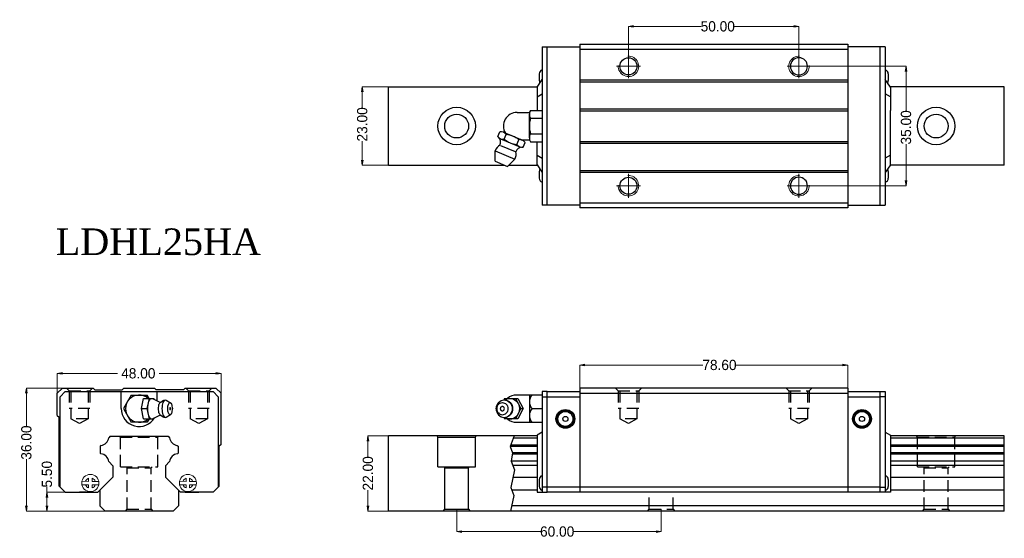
# Model space of a CAD drawing. Extents: x -36 to 253, y -13 to 138.
import ezdxf

# ---------------------------------------------------------------- set-up
doc = ezdxf.new("R2010")
doc.units = 0
doc.header["$LTSCALE"] = 2
doc.header["$MEASUREMENT"] = 0
doc.header["$PDSIZE"] = 0.001
doc.linetypes.add('CENTER2', pattern=[28.575, 19.05, -3.175, 3.175, -3.175])
doc.linetypes.add('DASHED2', pattern=[9.525, 6.35, -3.175])
doc.layers.get('0').update_dxf_attribs({"linetype": 'CONTINUOUS'})
for name, color, linetype, lineweight in [('\\M+2A4A4\\M+2A4DF', 4, 'CENTER2', 20), ('\\M+2ABFC\\M+2BD75', 3, 'CONTINUOUS', 15), ('AM4', 3, 'CONTINUOUS', 15)]:
    doc.layers.add(name, color=color, linetype=linetype, lineweight=lineweight)
doc.layers.add('\\M+2ABD8\\M+2BA63\\M+2BD75', color=1, linetype='CONTINUOUS')
doc.layers.add('\\M+2B5EA\\M+2BD75', color=6, linetype='DASHED2', plot=False)
doc.dimstyles.new('line3.0', dxfattribs={"dimtxt": 3, "dimasz": 1.5, "dimexe": 0, "dimexo": 0, "dimgap": 0.09, "dimtad": 0, "dimzin": 0, "dimdsep": 46, "dimtxsty": 'Standard', "dimblk": 'OPEN', "dimcen": 0.09, "dimclrd": 5, "dimclre": 5, "dimclrt": 2, "dimazin": 0, "dimtfac": 1, "dimtmove": 0, "dimatfit": 3, "dimldrblk": 'OPEN', "dimfxl": 0, "dimtolj": 1, "dimtzin": 0, "dimlwd": 0, "dimlwe": 0, "dimarcsym": 0})

# ---------------------------------------------------------------- blocks, each defined once
blk = doc.blocks.new('A$C02B53278')
blk.add_circle((0, 0), 2.5)
at = {"layer": '\\M+2A4A4\\M+2A4DF'}
for p, q in [((0, -3.5), (0, 3.5)), ((-3.5, 0), (3.5, 0))]:
    blk.add_line(p, q, dxfattribs=at)
at = {"layer": 'AM4'}
blk.add_arc((0, 0), 3, 266.1774, 183.8226, dxfattribs=at)
blk = doc.blocks.new('_Open')
at = {"color": 0, "linetype": 'ByBlock', "lineweight": -2}
for p, q in [((-1, 0.17), (0, 0)), ((-1, -0.17), (0, 0)), ((0, 0), (-1, 0))]:
    blk.add_line(p, q, dxfattribs=at)
blk = doc.blocks.new('*D6')
at = {"color": 5, "lineweight": 0}
for p, q in [((-24.68, 25.75), (-24.68, 34.84)), ((-23.18, 34.84), (-7.02, 34.84)), ((21.82, 34.84), (5.16, 34.84)), ((23.32, 25.75), (23.32, 34.84))]:
    blk.add_line(p, q, dxfattribs=at)
at = {"color": 5, "lineweight": 0, "xscale": 1.5, "yscale": 1.5, "zscale": 1.5, "rotation": 180}
blk.add_blockref('_Open', (-24.68, 34.84), dxfattribs=at)
at = {"color": 5, "lineweight": 0, "xscale": 1.5, "yscale": 1.5, "zscale": 1.5}
blk.add_blockref('_Open', (23.32, 34.84), dxfattribs=at)
at = {"color": 2, "insert": (-0.93, 34.84), "char_height": 3, "attachment_point": 5}
blk.add_mtext('\\A1;48.00', dxfattribs=at)
blk = doc.blocks.new('*D7')
at = {"color": 5, "lineweight": 0}
for p, q in [((-27.73, 0), (-27.73, 1.5)), ((-19.67, 0), (-27.73, 0)), ((-27.73, -4), (-27.73, -1.5)), ((-8.32, -5.5), (-27.73, -5.5))]:
    blk.add_line(p, q, dxfattribs=at)
at = {"color": 5, "lineweight": 0, "xscale": 1.5, "yscale": 1.5, "zscale": 1.5}
for p, rotation in [((-27.73, 0), 90), ((-27.73, -5.5), 270)]:
    blk.add_blockref('_Open', p, dxfattribs=dict(at, rotation=rotation))
at = {"color": 2, "insert": (-27.73, 5.28), "char_height": 3, "attachment_point": 5, "rotation": 90}
blk.add_mtext('\\A1;5.50', dxfattribs=at)
blk = doc.blocks.new('*D8')
at = {"color": 5, "lineweight": 0}
for p, q in [((-18.68, 30.5), (-33.75, 30.5)), ((-33.75, 29), (-33.75, 19.46)), ((-33.75, -4), (-33.75, 9.66)), ((-8.32, -5.5), (-33.75, -5.5))]:
    blk.add_line(p, q, dxfattribs=at)
at = {"color": 5, "lineweight": 0, "xscale": 1.5, "yscale": 1.5, "zscale": 1.5}
for p, rotation in [((-33.75, 30.5), 90), ((-33.75, -5.5), 270)]:
    blk.add_blockref('_Open', p, dxfattribs=dict(at, rotation=rotation))
at = {"color": 2, "insert": (-33.75, 14.56), "char_height": 3, "attachment_point": 5, "rotation": 90}
blk.add_mtext('\\A1;36.00', dxfattribs=at)
blk = doc.blocks.new('*D9')
at = {"color": 5, "lineweight": 0}
for p, q in [((72.43, 16.5), (66.41, 16.5)), ((66.41, 15), (66.41, 10.49)), ((66.41, -4), (66.41, 0.59)), ((72.43, -5.5), (66.41, -5.5))]:
    blk.add_line(p, q, dxfattribs=at)
at = {"color": 5, "lineweight": 0, "xscale": 1.5, "yscale": 1.5, "zscale": 1.5}
for p, rotation in [((66.41, 16.5), 90), ((66.41, -5.5), 270)]:
    blk.add_blockref('_Open', p, dxfattribs=dict(at, rotation=rotation))
at = {"color": 2, "insert": (66.41, 5.54), "char_height": 3, "attachment_point": 5, "rotation": 90}
blk.add_mtext('\\A1;22.00', dxfattribs=at)
blk = doc.blocks.new('*D10')
at = {"color": 5, "lineweight": 0}
for p, q in [((92.43, -5), (92.43, -11.52)), ((152.43, -5), (152.43, -11.52)), ((93.93, -11.52), (117, -11.52)), ((150.93, -11.52), (126.8, -11.52))]:
    blk.add_line(p, q, dxfattribs=at)
at = {"color": 5, "lineweight": 0, "xscale": 1.5, "yscale": 1.5, "zscale": 1.5, "rotation": 180}
blk.add_blockref('_Open', (92.43, -11.52), dxfattribs=at)
at = {"color": 5, "lineweight": 0, "xscale": 1.5, "yscale": 1.5, "zscale": 1.5}
blk.add_blockref('_Open', (152.43, -11.52), dxfattribs=at)
at = {"color": 2, "insert": (121.9, -11.52), "char_height": 3, "attachment_point": 5}
blk.add_mtext('\\A1;60.00', dxfattribs=at)
blk = doc.blocks.new('*D11')
at = {"color": 5, "lineweight": 0}
for p, q in [((128.51, 26.64), (128.51, 37.29)), ((130.01, 37.29), (164.58, 37.29)), ((205.61, 37.29), (174.4, 37.29)), ((207.11, 26.64), (207.11, 37.29))]:
    blk.add_line(p, q, dxfattribs=at)
at = {"color": 5, "lineweight": 0, "xscale": 1.5, "yscale": 1.5, "zscale": 1.5, "rotation": 180}
blk.add_blockref('_Open', (128.51, 37.29), dxfattribs=at)
at = {"color": 5, "lineweight": 0, "xscale": 1.5, "yscale": 1.5, "zscale": 1.5}
blk.add_blockref('_Open', (207.11, 37.29), dxfattribs=at)
at = {"color": 2, "insert": (169.49, 37.29), "char_height": 3, "attachment_point": 5}
blk.add_mtext('\\A1;78.60', dxfattribs=at)
blk = doc.blocks.new('*D12')
at = {"color": 5, "lineweight": 0}
for p, q in [((72.43, 118.83), (64.74, 118.83)), ((64.74, 117.33), (64.74, 112.75)), ((64.74, 97.33), (64.74, 102.86)), ((72.43, 95.83), (64.74, 95.83))]:
    blk.add_line(p, q, dxfattribs=at)
at = {"color": 5, "lineweight": 0, "xscale": 1.5, "yscale": 1.5, "zscale": 1.5}
for p, rotation in [((64.74, 118.83), 90), ((64.74, 95.83), 270)]:
    blk.add_blockref('_Open', p, dxfattribs=dict(at, rotation=rotation))
at = {"color": 2, "insert": (64.74, 107.81), "char_height": 3, "attachment_point": 5, "rotation": 90}
blk.add_mtext('\\A1;23.00', dxfattribs=at)
blk = doc.blocks.new('*D13')
at = {"color": 5, "lineweight": 0}
for p, q in [((142.81, 124.83), (142.81, 136.52)), ((144.31, 136.52), (164.12, 136.52)), ((191.31, 136.52), (173.89, 136.52)), ((192.81, 124.83), (192.81, 136.52))]:
    blk.add_line(p, q, dxfattribs=at)
at = {"color": 5, "lineweight": 0, "xscale": 1.5, "yscale": 1.5, "zscale": 1.5, "rotation": 180}
blk.add_blockref('_Open', (142.81, 136.52), dxfattribs=at)
at = {"color": 5, "lineweight": 0, "xscale": 1.5, "yscale": 1.5, "zscale": 1.5}
blk.add_blockref('_Open', (192.81, 136.52), dxfattribs=at)
at = {"color": 2, "insert": (169, 136.52), "char_height": 3, "attachment_point": 5}
blk.add_mtext('\\A1;50.00', dxfattribs=at)
blk = doc.blocks.new('*D14')
at = {"color": 5, "lineweight": 0}
for p, q in [((192.81, 124.83), (224.21, 124.83)), ((224.21, 123.33), (224.21, 111.83)), ((224.21, 91.33), (224.21, 102.02)), ((192.81, 89.83), (224.21, 89.83))]:
    blk.add_line(p, q, dxfattribs=at)
at = {"color": 5, "lineweight": 0, "xscale": 1.5, "yscale": 1.5, "zscale": 1.5}
for p, rotation in [((224.21, 124.83), 90), ((224.21, 89.83), 270)]:
    blk.add_blockref('_Open', p, dxfattribs=dict(at, rotation=rotation))
at = {"color": 2, "insert": (224.21, 106.93), "char_height": 3, "attachment_point": 5, "rotation": 90}
blk.add_mtext('\\A1;35.00', dxfattribs=at)

msp = doc.modelspace()

# ---------------------------------------------------------------- linework, layer by layer
for p, q in [((117.508, 130.527), (117.508, 84.127)), ((128.508, 131.327), (128.508, 83.327)), ((128.508, 131.327), (207.108, 131.327)), ((207.108, 131.327), (207.108, 83.327)), ((218.108, 130.527), (218.108, 84.127)), ((128.508, 129.827), (207.108, 129.827)), ((116.624, 122.627), (116.624, 120.627)), ((218.992, 122.627), (218.992, 120.627)), ((72.426, 118.827), (116.076, 118.827)), ((116.008, 118.727), (117.508, 120.917)), ((116.008, 118.727), (116.008, 111.927)), ((128.508, 120.827), (207.108, 120.827)), ((128.508, 120.327), (207.108, 120.327)), ((219.608, 118.727), (218.108, 120.917)), ((253.026, 118.827), (219.539, 118.827)), ((219.608, 118.727), (219.608, 111.927)), ((116.008, 115.836), (117.508, 116.743)), ((219.608, 115.836), (218.108, 116.743)), ((128.508, 112.327), (207.108, 112.327)), ((128.508, 111.827), (207.108, 111.827)), ((219.608, 95.927), (219.608, 111.927)), ((116.008, 95.927), (116.008, 102.727)), ((128.508, 102.827), (207.108, 102.827)), ((128.508, 102.327), (207.108, 102.327)), ((116.008, 98.819), (117.508, 97.912)), ((219.608, 98.819), (218.108, 97.912)), ((72.426, 95.827), (106.553, 95.827)), ((107.7, 95.827), (116.076, 95.827)), ((116.008, 95.927), (117.508, 93.737)), ((219.608, 95.927), (218.108, 93.737)), ((253.026, 95.827), (219.539, 95.827)), ((116.624, 94.027), (116.624, 92.027)), ((128.508, 94.327), (207.108, 94.327)), ((128.508, 93.827), (207.108, 93.827)), ((218.992, 94.027), (218.992, 92.027)), ((128.508, 84.827), (207.108, 84.827)), ((207.108, 83.327), (128.508, 83.327)), ((117.508, 29.5), (117.508, 0)), ((119.008, 29.5), (117.508, 29.5)), ((216.608, 29.5), (218.108, 29.5)), ((218.108, 29.5), (218.108, 0)), ((117.508, 28), (119.008, 28)), ((218.108, 28), (216.608, 28)), ((117.508, 17.59), (116.008, 16.724)), ((218.108, 17.59), (219.608, 16.724)), ((116.008, 16.724), (116.008, 0)), ((219.608, 16.724), (219.608, 0)), ((116.624, 3.7), (116.624, 1.7)), ((218.992, 3.7), (218.992, 1.7)), ((116.008, 0), (119.008, 0)), ((119.008, 1.5), (117.508, 1.5)), ((216.608, 1.5), (218.108, 1.5)), ((219.608, 0), (216.608, 0))]:
    msp.add_line(p, q)
at = {"ltscale": 0.27}
for p, q in [((117.508, 130.527), (128.508, 130.527)), ((119.008, 84.127), (119.008, 130.527)), ((218.108, 130.527), (207.108, 130.527)), ((216.608, 84.127), (216.608, 130.527)), ((128.508, 84.127), (117.508, 84.127)), ((207.108, 84.127), (218.108, 84.127)), ((-23.178, 30.5), (-24.678, 29)), ((-24.678, 22.5), (-24.678, 29)), ((-22.378, 29.5), (-23.878, 28)), ((-23.178, 30.5), (-14.178, 30.5)), ((-22.378, 29.5), (21.022, 29.5)), ((-13.678, 30), (-14.178, 30.5)), ((-13.678, 30), (-5.678, 30)), ((-5.928, 24.5), (-5.928, 29.5)), ((-5.178, 30.5), (-5.678, 30)), ((-5.178, 30.5), (3.822, 30.5)), ((3.822, 30.5), (4.322, 30)), ((12.322, 30), (4.322, 30)), ((4.572, 26.821), (4.572, 29.5)), ((12.322, 30), (12.822, 30.5)), ((12.822, 30.5), (21.822, 30.5)), ((22.522, 28), (21.022, 29.5)), ((21.822, 30.5), (23.322, 29)), ((23.322, 14), (23.322, 29)), ((119.008, 0), (119.008, 29.5)), ((119.008, 29.5), (128.508, 29.5)), ((128.508, 30.5), (128.508, 0)), ((207.108, 30.5), (128.508, 30.5)), ((128.508, 29), (207.108, 29)), ((207.108, 30.5), (207.108, 0)), ((207.108, 29.5), (216.608, 29.5)), ((216.608, 0), (216.608, 29.5)), ((-23.878, 1.5), (-23.878, 28)), ((-2.987, 28.5), (-5.297, 24.5)), ((-2.987, 28.5), (1.632, 28.5)), ((-0.039, 24.5), (0.624, 27.5)), ((0.624, 27.5), (3.638, 27.5)), ((2.209, 27.5), (1.632, 28.5)), ((1.649, 24.5), (2.312, 27.5)), ((1.914, 25.648), (2.02, 26.167)), ((2.02, 26.167), (2.163, 26.621)), ((2.163, 26.621), (2.337, 26.994)), ((2.337, 26.994), (2.536, 27.272)), ((2.536, 27.272), (2.751, 27.442)), ((2.751, 27.442), (2.975, 27.5)), ((2.975, 27.5), (3.199, 27.442)), ((3.199, 27.442), (5.201, 26.537)), ((3.701, 27.215), (3.638, 27.5)), ((5.201, 26.537), (5.442, 26.438)), ((5.224, 25.88), (5.337, 26.122)), ((5.337, 26.122), (5.466, 26.303)), ((5.442, 26.438), (5.657, 26.447)), ((5.466, 26.303), (5.606, 26.414)), ((5.606, 26.414), (5.657, 26.447)), ((5.657, 26.447), (6.211, 26.812)), ((6.041, 26.678), (6.211, 26.812)), ((6.211, 26.812), (6.537, 26.977)), ((6.274, 25.919), (6.395, 26.306)), ((6.395, 26.306), (6.543, 26.623)), ((6.537, 26.977), (6.725, 27.026)), ((6.543, 26.623), (6.712, 26.859)), ((6.712, 26.859), (6.895, 27.004)), ((6.725, 27.026), (7.086, 27.053)), ((6.895, 27.004), (7.086, 27.053)), ((7.086, 27.053), (7.277, 27.004)), ((7.277, 27.004), (8.527, 26.257)), ((7.909, 25.767), (8.012, 25.99)), ((8.012, 25.99), (8.131, 26.155)), ((8.131, 26.155), (8.26, 26.257)), ((8.26, 26.257), (8.393, 26.292)), ((8.393, 26.292), (8.527, 26.257)), ((8.527, 26.257), (8.656, 26.155)), ((8.774, 25.99), (8.656, 26.155)), ((8.878, 25.767), (8.774, 25.99)), ((22.522, 28), (22.522, 1.5)), ((104.699, 26.306), (104.406, 25.919)), ((104.655, 25.767), (104.906, 25.99)), ((104.699, 26.306), (105.056, 26.623)), ((104.906, 25.99), (105.192, 26.155)), ((105.056, 26.623), (105.464, 26.859)), ((105.166, 26.14), (105.169, 26.139)), ((105.192, 26.155), (105.503, 26.257)), ((105.464, 26.859), (105.907, 27.004)), ((105.503, 26.257), (105.825, 26.292)), ((105.825, 26.292), (106.148, 26.257)), ((105.907, 27.004), (106.367, 27.053)), ((106.148, 26.257), (106.459, 26.155)), ((106.47, 27.5), (106.223, 27.038)), ((106.367, 27.053), (106.827, 27.004)), ((106.459, 26.155), (106.745, 25.99)), ((106.47, 27.5), (110.369, 27.5)), ((106.591, 27.03), (107.009, 27.272)), ((106.745, 25.99), (106.996, 25.767)), ((106.827, 27.004), (106.972, 26.977)), ((106.827, 27.004), (107.27, 26.859)), ((106.972, 26.977), (107.409, 26.833)), ((107.009, 27.272), (107.529, 27.442)), ((107.27, 26.859), (107.678, 26.623)), ((107.409, 26.833), (107.813, 26.6)), ((107.529, 27.442), (108.07, 27.5)), ((107.678, 26.623), (108.035, 26.306)), ((107.813, 26.6), (108.166, 26.286)), ((108.035, 26.306), (108.328, 25.919)), ((108.07, 27.5), (108.611, 27.442)), ((108.166, 26.286), (108.456, 25.903)), ((108.611, 27.442), (109.131, 27.272)), ((109.131, 27.272), (109.61, 26.994)), ((109.61, 26.994), (110.03, 26.621)), ((109.67, 27.5), (111.27, 24.5)), ((117.508, 28.5), (109.997, 28.5)), ((110.03, 26.621), (110.374, 26.167)), ((110.369, 27.5), (111.97, 24.5)), ((110.374, 26.167), (110.631, 25.648)), ((113.745, 28.5), (113.745, 20.5)), ((119.008, 28), (128.508, 28)), ((207.108, 28), (216.608, 28)), ((-5.297, 24.5), (-2.987, 20.5)), ((-0.039, 24.5), (1.649, 24.5)), ((0.624, 21.5), (-0.039, 24.5)), ((2.312, 21.5), (1.649, 24.5)), ((1.827, 24.5), (1.849, 25.085)), ((1.849, 23.915), (1.827, 24.5)), ((1.849, 25.085), (1.914, 25.648)), ((1.914, 23.352), (1.849, 23.915)), ((2.02, 22.833), (1.914, 23.352)), ((5.005, 24.5), (5.019, 24.881)), ((5.019, 24.119), (5.005, 24.5)), ((5.019, 24.881), (5.062, 25.247)), ((5.062, 23.753), (5.019, 24.119)), ((5.062, 25.247), (5.131, 25.584)), ((5.131, 23.416), (5.062, 23.753)), ((5.131, 25.584), (5.224, 25.88)), ((5.224, 23.12), (5.131, 23.416)), ((5.337, 22.878), (5.224, 23.12)), ((6.109, 24.5), (6.128, 24.998)), ((6.128, 24.002), (6.109, 24.5)), ((6.128, 24.998), (6.183, 25.477)), ((6.183, 23.523), (6.128, 24.002)), ((6.183, 25.477), (6.274, 25.919)), ((6.274, 23.081), (6.183, 23.523)), ((7.708, 24.5), (7.721, 24.85)), ((7.721, 24.15), (7.708, 24.5)), ((7.721, 24.85), (7.76, 25.186)), ((7.76, 23.814), (7.721, 24.15)), ((7.76, 25.186), (7.823, 25.495)), ((7.823, 23.505), (7.76, 23.814)), ((7.823, 25.495), (7.909, 25.767)), ((7.909, 23.233), (7.823, 23.505)), ((8.012, 23.01), (7.909, 23.233)), ((8.774, 23.01), (8.878, 23.233)), ((8.963, 25.495), (8.878, 25.767)), ((8.878, 23.233), (8.963, 23.505)), ((9.027, 25.186), (8.963, 25.495)), ((8.963, 23.505), (9.027, 23.814)), ((9.066, 24.85), (9.027, 25.186)), ((9.027, 23.814), (9.066, 24.15)), ((9.079, 24.5), (9.066, 24.85)), ((9.066, 24.15), (9.079, 24.5)), ((104.053, 24.998), (104.008, 24.5)), ((104.008, 24.5), (104.053, 24.002)), ((104.188, 25.477), (104.053, 24.998)), ((104.053, 24.002), (104.188, 23.523)), ((104.202, 24.85), (104.17, 24.5)), ((104.17, 24.5), (104.202, 24.15)), ((104.406, 25.919), (104.188, 25.477)), ((104.188, 23.523), (104.406, 23.081)), ((104.296, 25.186), (104.202, 24.85)), ((104.202, 24.15), (104.296, 23.814)), ((104.449, 25.495), (104.296, 25.186)), ((104.296, 23.814), (104.449, 23.505)), ((104.655, 25.767), (104.449, 25.495)), ((104.449, 23.505), (104.655, 23.233)), ((104.655, 23.233), (104.906, 23.01)), ((106.745, 23.01), (106.996, 23.233)), ((106.996, 25.767), (107.202, 25.495)), ((107.202, 23.505), (106.996, 23.233)), ((107.202, 25.495), (107.355, 25.186)), ((107.355, 23.814), (107.202, 23.505)), ((107.355, 25.186), (107.449, 24.85)), ((107.449, 24.15), (107.355, 23.814)), ((107.449, 24.85), (107.481, 24.5)), ((107.481, 24.5), (107.449, 24.15)), ((108.328, 25.919), (108.546, 25.477)), ((108.546, 23.523), (108.328, 23.081)), ((108.456, 25.903), (108.672, 25.466)), ((108.672, 23.534), (108.456, 23.097)), ((108.546, 25.477), (108.681, 24.998)), ((108.681, 24.002), (108.546, 23.523)), ((108.672, 25.466), (108.805, 24.993)), ((108.805, 24.007), (108.672, 23.534)), ((108.681, 24.998), (108.726, 24.5)), ((108.726, 24.5), (108.681, 24.002)), ((108.805, 24.993), (108.85, 24.5)), ((108.85, 24.5), (108.805, 24.007)), ((111.27, 24.5), (109.67, 21.5)), ((111.97, 24.5), (110.369, 21.5)), ((110.631, 23.352), (110.374, 22.833)), ((110.631, 25.648), (110.788, 25.085)), ((110.788, 23.915), (110.631, 23.352)), ((110.788, 25.085), (110.842, 24.5)), ((110.842, 24.5), (110.788, 23.915)), ((111.27, 24.5), (111.97, 24.5)), ((114.525, 24.5), (117.508, 24.5)), ((-24.678, 22.5), (-24.178, 22)), ((-24.178, 1.8), (-24.178, 22)), ((1.632, 20.5), (-2.987, 20.5)), ((0.624, 21.5), (3.638, 21.5)), ((2.209, 21.5), (1.632, 20.5)), ((2.163, 22.379), (2.02, 22.833)), ((2.337, 22.006), (2.163, 22.379)), ((2.536, 21.728), (2.337, 22.006)), ((2.536, 21.728), (2.751, 21.558)), ((2.751, 21.558), (2.975, 21.5)), ((2.975, 21.5), (3.199, 21.558)), ((3.199, 21.558), (5.201, 22.463)), ((3.638, 21.5), (3.701, 21.785)), ((5.201, 22.463), (5.442, 22.562)), ((5.466, 22.697), (5.337, 22.878)), ((5.393, 22.564), (5.442, 22.562)), ((5.442, 22.562), (5.657, 22.553)), ((5.466, 22.697), (5.606, 22.586)), ((5.606, 22.586), (5.657, 22.553)), ((5.657, 22.553), (6.211, 22.188)), ((6.211, 22.188), (6.537, 22.023)), ((6.395, 22.694), (6.274, 23.081)), ((6.543, 22.377), (6.395, 22.694)), ((6.537, 22.023), (6.725, 21.974)), ((6.712, 22.141), (6.543, 22.377)), ((6.712, 22.141), (6.895, 21.996)), ((6.725, 21.974), (7.086, 21.947)), ((6.895, 21.996), (7.086, 21.947)), ((7.086, 21.947), (7.277, 21.996)), ((7.277, 21.996), (8.527, 22.743)), ((8.131, 22.845), (8.012, 23.01)), ((8.119, 22.862), (8.121, 22.863)), ((8.131, 22.845), (8.26, 22.743)), ((8.26, 22.743), (8.393, 22.708)), ((8.393, 22.708), (8.527, 22.743)), ((8.527, 22.743), (8.656, 22.845)), ((8.656, 22.845), (8.774, 23.01)), ((104.406, 23.081), (104.699, 22.694)), ((104.699, 22.694), (105.056, 22.377)), ((104.906, 23.01), (105.192, 22.845)), ((105.056, 22.377), (105.464, 22.141)), ((105.166, 22.86), (105.169, 22.861)), ((105.192, 22.845), (105.503, 22.743)), ((105.464, 22.141), (105.907, 21.996)), ((105.503, 22.743), (105.825, 22.708)), ((105.825, 22.708), (106.148, 22.743)), ((105.907, 21.996), (106.367, 21.947)), ((106.148, 22.743), (106.459, 22.845)), ((106.223, 21.962), (106.47, 21.5)), ((106.367, 21.947), (106.827, 21.996)), ((106.459, 22.845), (106.745, 23.01)), ((110.369, 21.5), (106.47, 21.5)), ((106.591, 21.97), (107.009, 21.728)), ((106.827, 21.996), (107.27, 22.141)), ((106.827, 21.996), (106.972, 22.023)), ((106.972, 22.023), (107.409, 22.167)), ((107.009, 21.728), (107.529, 21.558)), ((107.27, 22.141), (107.678, 22.377)), ((107.409, 22.167), (107.813, 22.4)), ((107.529, 21.558), (108.07, 21.5)), ((107.678, 22.377), (108.035, 22.694)), ((107.813, 22.4), (108.166, 22.714)), ((108.328, 23.081), (108.035, 22.694)), ((108.07, 21.5), (108.611, 21.558)), ((108.456, 23.097), (108.166, 22.714)), ((108.611, 21.558), (109.131, 21.728)), ((109.131, 21.728), (109.61, 22.006)), ((109.61, 22.006), (110.03, 22.379)), ((109.997, 20.5), (117.508, 20.5)), ((110.374, 22.833), (110.03, 22.379)), ((-9.187, 16.4), (-9.609, 15.978)), ((-9.187, 16.4), (-9.609, 15.978)), ((-9.187, 16.4), (7.831, 16.4)), ((-9.187, 16.4), (7.831, 16.4)), ((7.831, 16.4), (8.253, 15.978)), ((7.831, 16.4), (8.253, 15.978)), ((116.008, 16.5), (72.426, 16.5)), ((72.426, -5.5), (72.426, 16.5)), ((86.926, 16.1), (86.695, 16.5)), ((86.926, 7.5), (86.926, 16.1)), ((86.926, 16.1), (97.926, 16.1)), ((97.926, 16.1), (98.157, 16.5)), ((97.926, 7.5), (97.926, 16.1)), ((116.008, 15.862), (109.061, 15.862)), ((253.026, 16.5), (219.608, 16.5)), ((253.026, 15.862), (219.608, 15.862)), ((253.026, -5.5), (253.026, 16.5)), ((253.026, -5.5), (253.026, 16.5)), ((-11.86, 13.726), (-12.078, 13.509)), ((-11.86, 13.726), (-12.078, 13.509)), ((-12.078, 13.509), (-12.078, 11.48)), ((-12.078, 13.509), (-12.078, 11.48)), ((10.504, 13.726), (10.722, 13.509)), ((10.504, 13.726), (10.722, 13.509)), ((10.722, 13.509), (10.722, 11.48)), ((10.722, 13.509), (10.722, 11.48)), ((23.322, 14), (22.822, 13.5)), ((22.822, 1.8), (22.822, 13.5)), ((116.008, 13.409), (108.13, 13.409)), ((116.008, 13.843), (108.295, 13.843)), ((116.008, 11.58), (108.79, 11.58)), ((253.026, 13.843), (219.608, 13.843)), ((253.026, 13.409), (219.608, 13.409)), ((253.026, 11.58), (219.608, 11.58)), ((-12.078, 11.48), (-11.872, 11.275)), ((-12.078, 11.48), (-11.872, 11.275)), ((-9.608, 9.01), (-8.378, 7.78)), ((-9.608, 9.01), (-8.378, 7.78)), ((8.252, 9.01), (7.022, 7.78)), ((8.252, 9.01), (7.022, 7.78)), ((10.722, 11.48), (10.517, 11.275)), ((10.722, 11.48), (10.517, 11.275)), ((116.008, 9.125), (108.424, 9.125)), ((116.008, 11.159), (108.727, 11.159)), ((253.026, 11.159), (219.608, 11.159)), ((253.026, 9.125), (219.608, 9.125)), ((-8.378, 7.78), (-8.378, 4.399)), ((-8.378, 7.78), (-8.378, 4.399)), ((7.022, 7.78), (7.022, 4.399)), ((7.022, 7.78), (7.022, 4.399)), ((86.926, 7.5), (97.926, 7.5)), ((88.626, 7.5), (88.926, 7.2)), ((88.926, 7.2), (95.926, 7.2)), ((88.926, -5), (88.926, 7.2)), ((95.926, 7.2), (96.226, 7.5)), ((95.926, -5), (95.926, 7.2)), ((116.008, 7.88), (108.884, 7.88)), ((253.026, 7.88), (219.608, 7.88)), ((-8.378, 4.399), (-12.777, 0)), ((-8.378, 4.399), (-12.178, 0.599)), ((7.022, 4.399), (11.421, 0)), ((7.022, 4.399), (10.822, 0.599)), ((116.008, 4.299), (108.895, 4.299)), ((253.026, 4.299), (219.608, 4.299)), ((-24.178, 1.8), (-22.378, 0)), ((-22.378, 0), (-12.777, 0)), ((-14.178, 0), (-18.178, 0)), ((21.022, 0), (22.822, 1.8)), ((116.008, 0.599), (108.609, 0.599)), ((216.608, 1.5), (119.008, 1.5)), ((253.026, 0.599), (219.608, 0.599)), ((21.022, 0), (11.421, 0)), ((12.822, 0), (16.822, 0)), ((216.608, 0), (119.008, 0)), ((148.426, -5.5), (72.426, -5.5)), ((88.426, -5.5), (88.926, -5)), ((88.926, -5), (95.926, -5)), ((95.926, -5), (96.426, -5.5)), ((152.426, -4), (108.541, -4)), ((253.026, -5.5), (146.221, -5.5)), ((253.026, -4), (146.368, -4))]:
    msp.add_line(p, q, dxfattribs=at)
at = {"color": 0, "ltscale": 0.27}
for p, q in [((72.426, 95.827), (72.426, 118.827)), ((253.026, 95.827), (253.026, 118.827)), ((-12.178, 0.599), (-12.178, -4)), ((10.822, 0.599), (10.822, -4)), ((-12.178, -4), (-10.678, -5.5)), ((9.322, -5.5), (-10.678, -5.5)), ((10.822, -4), (9.322, -5.5))]:
    msp.add_line(p, q, dxfattribs=at)
at = {"linetype": 'Continuous'}
for p, q in [((110.147, 111.327), (113.818, 111.327)), ((113.745, 103.877), (113.745, 110.777)), ((114.085, 111.927), (117.508, 111.927)), ((114.085, 109.627), (117.508, 109.627)), ((104.515, 104.248), (105.087, 105.629)), ((106.13, 105.518), (111.708, 103.208)), ((106.374, 103.478), (106.946, 104.859)), ((114.085, 105.027), (117.508, 105.027)), ((105.305, 101.649), (109.555, 99.889)), ((105.331, 103.589), (110.909, 101.278)), ((110.093, 101.938), (110.665, 103.319)), ((111.281, 103.327), (113.818, 103.327)), ((111.952, 101.167), (112.524, 102.549)), ((114.085, 102.727), (117.508, 102.727)), ((103.745, 100.022), (109.508, 97.635)), ((103.745, 96.99), (103.745, 100.022)), ((103.745, 96.99), (107.364, 95.491)), ((107.364, 95.491), (109.508, 97.635))]:
    msp.add_line(p, q, dxfattribs=at)
at = {"ltscale": 0.27}
for points in [[(8.274, 24.5), (8.307, 24.283), (8.34, 24.22), (8.377, 24.191), (8.411, 24.191), (8.447, 24.221), (8.479, 24.281), (8.508, 24.411), (8.513, 24.5), (8.479, 24.717), (8.447, 24.78), (8.41, 24.809), (8.376, 24.809), (8.34, 24.779), (8.308, 24.719), (8.279, 24.589), (8.274, 24.5)], [(106.417, 24.5), (106.384, 24.71), (106.34, 24.816), (106.277, 24.914), (106.197, 24.998), (106.106, 25.064), (106.008, 25.109), (105.875, 25.138), (105.752, 25.135), (105.645, 25.11), (105.529, 25.054), (105.419, 24.964), (105.33, 24.85), (105.274, 24.73), (105.246, 24.626), (105.234, 24.5), (105.267, 24.29), (105.311, 24.184), (105.374, 24.086), (105.454, 24.002), (105.545, 23.937), (105.643, 23.891), (105.776, 23.862), (105.899, 23.865), (106.006, 23.89), (106.122, 23.946), (106.232, 24.036), (106.321, 24.15), (106.377, 24.27), (106.405, 24.374), (106.417, 24.5)]]:
    msp.add_lwpolyline(points, dxfattribs=at)
for centre, radius in [((92.426, 107.327), 5.5), ((233.026, 107.327), 5.5), ((92.426, 107.327), 3.5), ((233.026, 107.327), 3.5)]:
    msp.add_circle(centre, radius)
for centre, radius in [((124.308, 21.5), 2.75), ((124.308, 21.5), 2.5), ((124.308, 21.5), 2.199), ((211.289, 21.5), 2.75), ((211.289, 21.5), 2.5), ((211.289, 21.5), 2.199), ((124.308, 21.5), 0.75), ((211.289, 21.5), 0.75)]:
    msp.add_circle(centre, radius, dxfattribs=at)
for centre, start, end in [((117.843, 122.608), 105.96302, 179.07236), ((217.772, 122.608), 0.92764, 74.03698), ((117.843, 120.647), 180.92764, 214.97744), ((217.772, 120.647), 325.02256, 359.07236), ((117.843, 94.008), 145.02256, 179.07236), ((217.772, 94.008), 0.92764, 34.97744), ((117.843, 92.047), 180.92764, 254.03698), ((217.772, 92.047), 285.96302, 359.07236), ((117.843, 3.68), 105.96302, 179.07236), ((217.772, 3.68), 0.92764, 74.03698), ((117.843, 1.72), 180.92764, 254.03698), ((217.772, 1.72), 285.96302, 359.07236)]:
    msp.add_arc(centre, 1.22, start, end)
at = {"linetype": 'Continuous'}
for centre, radius, start, end in [((110.147, 107.327), 4, 90, 210.8352), ((115.864, 110.777), 2.119, 147.13278, 212.86722), ((121.713, 107.327), 7.967, 163.22135, 196.77865), ((106.04, 105.302), 1.854, 214.63278, 280.36722), ((103.241, 102.568), 2.06, 335.8479, 45.8479), ((105.421, 103.805), 1.854, 34.63278, 100.36722), ((106.251, 97.922), 6.972, 50.72135, 84.27865), ((115.864, 103.877), 2.119, 147.13278, 212.86722), ((106.489, 99.214), 2.86, 118.58649, 163.58649), ((110.788, 108.874), 6.972, 230.72135, 264.27865), ((111.665, 99.079), 2.06, 89.1521, 159.1521), ((111.618, 102.991), 1.854, 214.63278, 280.36722), ((110.998, 101.495), 1.854, 34.63278, 100.36722), ((106.996, 99.004), 2.86, 331.41351, 16.41351)]:
    msp.add_arc(centre, radius, start, end, dxfattribs=at)
at = {"ltscale": 0.27}
for centre, radius, start, end in [((-0.678, 24.5), 4, 48.59038, 311.40962), ((109.997, 24.5), 4, 90, 131.40962), ((116.7, 26.5), 2.954, 137.3886, 222.6114), ((-0.678, 24.5), 5.25, 180, 329.75669), ((116.7, 22.5), 2.954, 137.38859, 222.61141), ((109.997, 24.5), 4, 228.59038, 270), ((-12.125, 16.242), 2.53, 276.00633, 353.99369), ((-12.125, 16.242), 2.53, 276.00633, 353.99369), ((10.769, 16.242), 2.53, 186.00631, 263.99367), ((10.769, 16.242), 2.53, 186.00631, 263.99367), ((-12.125, 8.757), 2.53, 5.72924, 84.27078), ((-12.125, 8.757), 2.53, 5.72924, 84.27078), ((10.769, 8.757), 2.53, 95.72922, 174.27076), ((10.769, 8.757), 2.53, 95.72922, 174.27076)]:
    msp.add_arc(centre, radius, start, end, dxfattribs=at)
for p in [(9.079, 24.5), (104.008, 24.5)]:
    msp.add_point(p)
at = {"layer": '\\M+2ABD8\\M+2BA63\\M+2BD75', "ltscale": 0.27}
for p, q in [((109.304, 16.5), (108.13, 13.409)), ((108.13, 13.409), (108.79, 11.58)), ((108.79, 11.58), (108.424, 9.125)), ((108.424, 9.125), (109.377, 6.546)), ((109.377, 6.546), (108.277, 1.416)), ((108.277, 1.416), (109.23, -0.93)), ((109.23, -0.93), (108.204, -5.5))]:
    msp.add_line(p, q, dxfattribs=at)
at = {"layer": '\\M+2ABFC\\M+2BD75', "ltscale": 0.27}
for p, q in [((-15.488, 3.203), (-17.448, 3.204)), ((-15.488, 4.123), (-15.488, 3.203)), ((-14.482, 4.123), (-14.482, 3.203)), ((-14.482, 3.203), (-12.519, 3.203)), ((13.112, 3.203), (11.152, 3.204)), ((13.112, 4.123), (13.112, 3.203)), ((14.118, 4.123), (14.118, 3.203)), ((14.118, 3.203), (16.081, 3.203)), ((-15.489, 2.197), (-17.448, 2.198)), ((-15.489, 2.197), (-15.489, 1.277)), ((-14.482, 2.197), (-14.483, 1.277)), ((-14.482, 2.197), (-12.519, 2.197)), ((13.111, 2.197), (11.152, 2.198)), ((13.111, 2.197), (13.111, 1.277)), ((14.118, 2.197), (14.117, 1.277)), ((14.118, 2.197), (16.081, 2.197))]:
    msp.add_line(p, q, dxfattribs=at)
for centre in [(-14.983, 2.7), (13.617, 2.7)]:
    msp.add_circle(centre, 2.512, dxfattribs=at)
for centre, start, end in [((-14.983, 2.7), 109.56139, 160.51395), ((-14.983, 2.7), 19.46831, 70.60133), ((13.617, 2.7), 109.56139, 160.51395), ((13.617, 2.7), 19.46831, 70.60133), ((-14.983, 2.7), 199.47404, 250.42089), ((-14.983, 2.7), 289.38094, 340.50822), ((13.617, 2.7), 199.47404, 250.42089), ((13.617, 2.7), 289.38094, 340.50822)]:
    msp.add_arc(centre, 1.508, start, end, dxfattribs=at)
at = {"layer": '\\M+2B5EA\\M+2BD75', "ltscale": 0.27}
for p, q in [((-21.978, 30.5), (-21.178, 29.7)), ((-21.178, 29.7), (-21.178, 24.55)), ((-21.178, 29.7), (-15.178, 29.7)), ((-20.678, 29.7), (-20.678, 21.55)), ((-15.678, 29.7), (-15.678, 21.55)), ((-14.378, 30.5), (-15.178, 29.7)), ((-15.178, 29.7), (-15.178, 24.55)), ((13.022, 30.5), (13.822, 29.7)), ((13.822, 29.7), (13.822, 24.55)), ((13.822, 29.7), (19.822, 29.7)), ((14.322, 29.7), (14.322, 21.55)), ((19.322, 29.7), (19.322, 21.55)), ((20.622, 30.5), (19.822, 29.7)), ((19.822, 29.7), (19.822, 24.55)), ((139.008, 30.5), (139.808, 29.7)), ((139.808, 29.7), (139.808, 24.55)), ((139.808, 29.7), (145.808, 29.7)), ((140.308, 29.7), (140.308, 21.55)), ((145.308, 29.7), (145.308, 21.55)), ((146.608, 30.5), (145.808, 29.7)), ((145.808, 29.7), (145.808, 24.55)), ((189.008, 30.5), (189.808, 29.7)), ((189.808, 29.7), (189.808, 24.55)), ((189.808, 29.7), (195.808, 29.7)), ((190.308, 29.7), (190.308, 21.55)), ((195.308, 29.7), (195.308, 21.55)), ((196.608, 30.5), (195.808, 29.7)), ((195.808, 29.7), (195.808, 24.55)), ((-15.178, 24.55), (-21.178, 24.55)), ((19.822, 24.55), (13.822, 24.55)), ((145.808, 24.55), (139.808, 24.55)), ((195.808, 24.55), (189.808, 24.55)), ((-15.678, 21.55), (-20.678, 21.55)), ((-18.178, 20.107), (-20.678, 21.55)), ((-15.678, 21.55), (-18.178, 20.107)), ((19.322, 21.55), (14.322, 21.55)), ((16.822, 20.107), (14.322, 21.55)), ((19.322, 21.55), (16.822, 20.107)), ((145.308, 21.55), (140.308, 21.55)), ((142.808, 20.107), (140.308, 21.55)), ((145.308, 21.55), (142.808, 20.107)), ((195.308, 21.55), (190.308, 21.55)), ((192.808, 20.107), (190.308, 21.55)), ((195.308, 21.55), (192.808, 20.107)), ((227.526, 16.1), (227.295, 16.5)), ((227.526, 7.5), (227.526, 16.1)), ((227.526, 16.1), (238.526, 16.1)), ((238.526, 16.1), (238.757, 16.5)), ((238.526, 7.5), (238.526, 16.1)), ((227.526, 7.5), (238.526, 7.5)), ((229.226, 7.5), (229.526, 7.2)), ((229.226, 7.5), (229.526, 7.2)), ((229.526, -5), (229.526, 7.2)), ((229.526, 7.2), (236.526, 7.2)), ((236.526, 7.2), (236.826, 7.5)), ((236.526, -5), (236.526, 7.2)), ((148.926, -5), (148.926, 0)), ((155.926, -5), (155.926, 0)), ((148.426, -5.5), (148.926, -5)), ((148.926, -5), (155.926, -5)), ((155.926, -5), (156.426, -5.5)), ((229.026, -5.5), (229.526, -5)), ((229.526, -5), (236.526, -5)), ((236.526, -5), (237.026, -5.5))]:
    msp.add_line(p, q, dxfattribs=at)
at = {"layer": '\\M+2B5EA\\M+2BD75', "color": 6, "ltscale": 0.27}
for p, q in [((-6.178, 16.1), (-6.351, 16.4)), ((-6.178, 16.1), (4.822, 16.1)), ((-6.178, 7.5), (-6.178, 16.1)), ((4.822, 16.1), (4.995, 16.4)), ((4.822, 7.5), (4.822, 16.1)), ((-6.178, 7.5), (4.822, 7.5)), ((-4.178, -5), (-4.178, 7.2)), ((-4.178, 7.2), (2.822, 7.2)), ((2.822, -5), (2.822, 7.2)), ((-4.678, -5.5), (-4.178, -5)), ((-4.178, -5), (2.822, -5)), ((2.822, -5), (3.322, -5.5))]:
    msp.add_line(p, q, dxfattribs=at)
at = {"layer": '\\M+2B5EA\\M+2BD75', "color": 1, "ltscale": 0.27}
for p, q in [((-4.478, 7.5), (-4.178, 7.2)), ((2.822, 7.2), (3.122, 7.5))]:
    msp.add_line(p, q, dxfattribs=at)

# ---------------------------------------------------------------- block references
at = {"rotation": 270}
for p in [(142.808, 124.827), (142.808, 89.827)]:
    msp.add_blockref('A$C02B53278', p, dxfattribs=at)
at = {"xscale": -1, "rotation": 89.99999999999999}
for p in [(192.808, 124.827), (192.808, 89.827)]:
    msp.add_blockref('A$C02B53278', p, dxfattribs=at)

# ---------------------------------------------------------------- texts
at = {"insert": (-25.142, 77.319), "char_height": 7.8, "width": 100.6095, "attachment_point": 1}
msp.add_mtext('\\A1;{\\fTimes New Roman|b0|i0|c0|p18;LDH\\fTimes New Roman|b0|i0|c238|p18;L\\fTimes New Roman|b0|i0|c0|p18;25HA}', dxfattribs=at)

# ---------------------------------------------------------------- dimensions: what is measured, and where the dimension line sits
for base, p1, p2, picture, middle in [((192.808, 136.519), (142.808, 124.827), (192.808, 124.827), '*D13', (169.005, 136.519)), ((207.108, 37.293), (128.508, 26.638), (207.108, 26.638), '*D11', (169.491, 37.293)), ((23.322, 34.843), (-24.678, 25.75), (23.322, 25.75), '*D6', (-0.934, 34.843)), ((152.426, -11.521), (92.426, -5), (152.426, -5), '*D10', (121.9, -11.521))]:
    dim = msp.add_linear_dim(base=base, p1=p1, p2=p2, dimstyle='line3.0')
    dim.commit()
    dim.dimension.update_dxf_attribs({"geometry": picture, "text_midpoint": middle, "dimtype": 160})
for base, p1, p2, picture, middle in [((224.213, 89.827), (192.808, 124.827), (192.808, 89.827), '*D14', (224.213, 106.928)), ((64.741, 95.827), (72.426, 118.827), (72.426, 95.827), '*D12', (64.741, 107.805)), ((-33.746, 30.5), (-8.325, -5.5), (-18.678, 30.5), '*D8', (-33.746, 14.56)), ((66.411, 16.5), (72.426, -5.5), (72.426, 16.5), '*D9', (66.411, 5.541)), ((-27.732, 0), (-8.325, -5.5), (-19.671, 0), '*D7', (-27.732, 5.281))]:
    dim = msp.add_linear_dim(base=base, p1=p1, p2=p2, angle=90, dimstyle='line3.0')
    dim.commit()
    dim.dimension.update_dxf_attribs({"geometry": picture, "text_midpoint": middle, "dimtype": 160})

doc.saveas('drawing.dxf')
